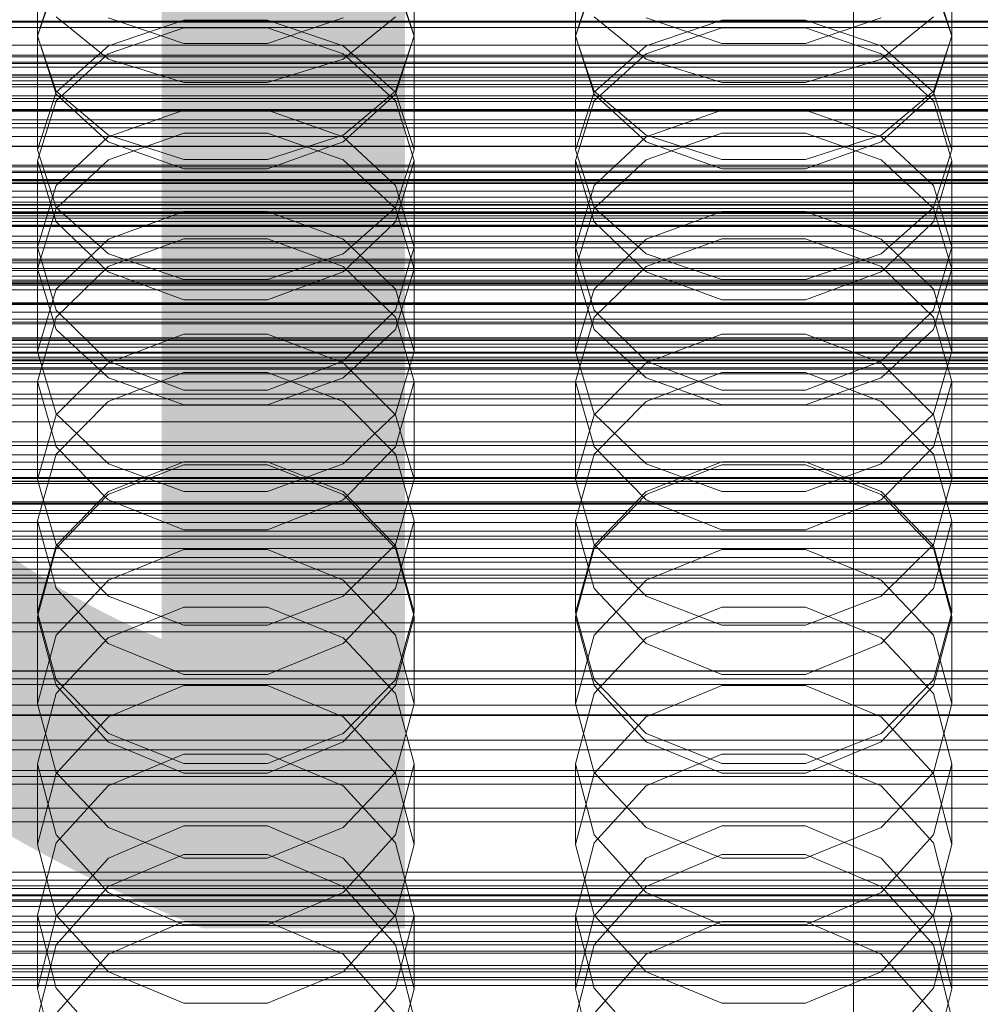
# Model space of a CAD drawing. Header units: millimetres. Extents: x -2233 to 61924, y -68080 to 6847.
# Tile 187 of 256: x -93 to 14, y -34106 to -33996. Entities that reach past the tile are written whole.
import ezdxf

# ---------------------------------------------------------------- set-up
doc = ezdxf.new("R2010")
doc.units = ezdxf.units.MM
for name, color, linetype, lineweight in [('COTAS_O', 1, 'Continuous', 0), ('COTAS_P', 1, 'Continuous', 0), ('frontal_briquetadora', 7, 'Continuous', 0), ('frontal_C01', 7, 'Continuous', 0), ('frontal_C02', 7, 'Continuous', 0), ('frontal_C03', 7, 'Continuous', 0), ('frontal_dosificador', 7, 'Continuous', 0), ('frontal_mezcladora', 7, 'Continuous', 0), ('frontal_secador', 7, 'Continuous', 0)]:
    doc.layers.add(name, color=color, linetype=linetype, lineweight=lineweight)
doc.dimstyles.new('R19_100', dxfattribs={"dimtxt": 250, "dimasz": 150, "dimexe": 150, "dimexo": 80, "dimgap": 100, "dimtad": 1, "dimtih": 1, "dimtoh": 1, "dimdsep": 46, "dimcen": 0.09, "dimadec": 0, "dimazin": 0, "dimtfac": 1, "dimtdec": 4, "dimtofl": 0, "dimtmove": 0, "dimatfit": 3, "dimfxl": 1, "dimtolj": 1, "dimtzin": 0, "dimarcsym": 0})

# ---------------------------------------------------------------- blocks, each defined once
blk = doc.blocks.new('DIM_R28_52')
at = {"layer": 'COTAS_O'}
for p, q in [((-1725, -33700), (-1575, -33655)), ((1725, -33700), (1575, -33655)), ((-1725, -34400), (-1725, -33700)), ((-1725, -33700), (1725, -33700)), ((-1725, -33700), (-1575, -33745)), ((1725, -33700), (1575, -33745)), ((1725, -34400), (1725, -33700))]:
    blk.add_line(p, q, dxfattribs=at)
blk.add_text('3450 O', height=250, dxfattribs=at).set_placement((0, -33600))
blk = doc.blocks.new('DIM_R28_53')
at = {"layer": 'COTAS_P'}
for p, q in [((-150, -32300), (550, -32300)), ((550, -32300), (505, -32450)), ((550, -34900), (550, -32300)), ((550, -32300), (595, -32450)), ((550, -34900), (505, -34750)), ((550, -34900), (595, -34750)), ((-150, -34900), (550, -34900))]:
    blk.add_line(p, q, dxfattribs=at)
blk.add_text('2600 P', height=250, rotation=90, dxfattribs=at).set_placement((450, -33600))
blk = doc.blocks.new('DIM_R28_55')
at = {"layer": 'COTAS_O'}
for p, q in [((-650, -33700), (50, -33700)), ((50, -33700), (5, -33850)), ((50, -34900), (50, -33700)), ((50, -33700), (95, -33850)), ((50, -34900), (5, -34750)), ((50, -34900), (95, -34750)), ((-650, -34900), (50, -34900))]:
    blk.add_line(p, q, dxfattribs=at)
blk.add_text('1200 O', height=250, rotation=90, dxfattribs=at).set_placement((-50, -34300))
blk = doc.blocks.new('DIM_R28_56')
at = {"layer": 'COTAS_O'}
for p, q in [((-650, -34200), (-500, -34155)), ((650, -34200), (500, -34155)), ((-650, -34900), (-650, -34200)), ((-650, -34200), (650, -34200)), ((-650, -34200), (-500, -34245)), ((650, -34200), (500, -34245)), ((650, -34900), (650, -34200))]:
    blk.add_line(p, q, dxfattribs=at)
blk.add_text('1300 O', height=250, dxfattribs=at).set_placement((0, -34100))

msp = doc.modelspace()

# ---------------------------------------------------------------- linework, layer by layer
at = {"layer": 'frontal_briquetadora'}
for p, q in [((-91, -33997.699), (-91, -33984.362)), ((-49, -33997.699), (-49, -33984.362)), ((-31, -33997.699), (-31, -33984.362)), ((11, -33997.699), (11, -33984.362)), ((-88.92, -33991.269), (-91, -33997.637)), ((-49, -33997.637), (-51.08, -33991.269)), ((-28.92, -33991.269), (-31, -33997.637)), ((11, -33997.637), (8.92, -33991.269)), ((-91, -33997.699), (-88.92, -33991.58)), ((-51.08, -33991.58), (-49, -33997.699)), ((-31, -33997.699), (-28.92, -33991.58)), ((8.92, -33991.58), (11, -33997.699)), ((-88.92, -33995.519), (-83.093, -34000.246)), ((-83.094, -33995.642), (-74.674, -33998.507)), ((-65.326, -33998.507), (-56.906, -33995.642)), ((-56.907, -34000.246), (-51.08, -33995.519)), ((-28.92, -33995.519), (-23.093, -34000.246)), ((-23.094, -33995.642), (-14.674, -33998.507)), ((-5.326, -33998.507), (3.094, -33995.642)), ((3.093, -34000.246), (8.92, -33995.519)), ((-83.094, -33999.647), (-74.674, -33996.77)), ((-83.093, -33998.756), (-74.673, -33995.888)), ((-74.674, -33996.77), (-65.326, -33996.77)), ((-74.673, -33995.888), (-65.327, -33995.888)), ((-65.327, -33995.888), (-56.907, -33998.756)), ((-65.326, -33996.77), (-56.906, -33999.647)), ((-23.094, -33999.647), (-14.674, -33996.77)), ((-23.093, -33998.756), (-14.673, -33995.888)), ((-14.674, -33996.77), (-5.326, -33996.77)), ((-14.673, -33995.888), (-5.327, -33995.888)), ((-5.327, -33995.888), (3.093, -33998.756)), ((-5.326, -33996.77), (3.094, -33999.647)), ((-88.92, -34004.156), (-91, -33997.637)), ((-91, -34010.365), (-91, -33997.637)), ((-88.92, -34003.818), (-91, -33997.699)), ((-49, -33997.637), (-51.08, -34004.156)), ((-49, -33997.699), (-51.08, -34003.818)), ((-49, -34010.365), (-49, -33997.637)), ((-28.92, -34004.156), (-31, -33997.637)), ((-31, -34010.365), (-31, -33997.637)), ((-28.92, -34003.818), (-31, -33997.699)), ((11, -33997.637), (8.92, -34004.156)), ((11, -33997.699), (8.92, -34003.818)), ((11, -34010.365), (11, -33997.637)), ((-88.92, -34003.922), (-83.093, -33998.756)), ((-74.674, -33998.507), (-65.326, -33998.507)), ((-56.907, -33998.756), (-51.08, -34003.922)), ((-28.92, -34003.922), (-23.093, -33998.756)), ((-14.674, -33998.507), (-5.326, -33998.507)), ((3.093, -33998.756), (8.92, -34003.922)), ((-88.92, -34004.9), (-83.094, -33999.647)), ((-56.906, -33999.647), (-51.08, -34004.9)), ((-28.92, -34004.9), (-23.094, -33999.647)), ((3.094, -33999.647), (8.92, -34004.9)), ((-83.093, -34000.246), (-74.673, -34002.87)), ((-65.327, -34002.87), (-56.907, -34000.246)), ((-23.093, -34000.246), (-14.673, -34002.87)), ((-5.327, -34002.87), (3.093, -34000.246)), ((-74.673, -34002.87), (-65.327, -34002.87)), ((-14.673, -34002.87), (-5.327, -34002.87)), ((-91, -34010.365), (-88.92, -34003.922)), ((-83.093, -34008.725), (-88.92, -34003.818)), ((-83.094, -34009.49), (-88.92, -34004.156)), ((-51.08, -34003.818), (-56.907, -34008.725)), ((-51.08, -34004.156), (-56.906, -34009.49)), ((-51.08, -34003.922), (-49, -34010.365)), ((-31, -34010.365), (-28.92, -34003.922)), ((-23.093, -34008.725), (-28.92, -34003.818)), ((-23.094, -34009.49), (-28.92, -34004.156)), ((8.92, -34003.818), (3.093, -34008.725)), ((8.92, -34004.156), (3.094, -34009.49)), ((8.92, -34003.922), (11, -34010.365)), ((-91, -34011.581), (-88.92, -34004.9)), ((-51.08, -34004.9), (-49, -34011.581)), ((-31, -34011.581), (-28.92, -34004.9)), ((8.92, -34004.9), (11, -34011.581)), ((-74.674, -34005.966), (-83.094, -34008.934)), ((-65.326, -34005.966), (-74.674, -34005.966)), ((-56.906, -34008.934), (-65.326, -34005.966)), ((-14.674, -34005.966), (-23.094, -34008.934)), ((-5.326, -34005.966), (-14.674, -34005.966)), ((3.094, -34008.934), (-5.326, -34005.966)), ((-74.673, -34008.499), (-83.093, -34011.504)), ((-74.673, -34011.448), (-83.093, -34008.725)), ((-65.327, -34008.499), (-74.673, -34008.499)), ((-56.907, -34011.504), (-65.327, -34008.499)), ((-56.907, -34008.725), (-65.327, -34011.448)), ((-14.673, -34008.499), (-23.093, -34011.504)), ((-14.673, -34011.448), (-23.093, -34008.725)), ((-5.327, -34008.499), (-14.673, -34008.499)), ((3.093, -34011.504), (-5.327, -34008.499)), ((3.093, -34008.725), (-5.327, -34011.448)), ((-83.094, -34008.934), (-88.92, -34014.352)), ((-74.674, -34012.492), (-83.094, -34009.49)), ((-56.906, -34009.49), (-65.326, -34012.492)), ((-51.08, -34014.351), (-56.906, -34008.934)), ((-23.094, -34008.934), (-28.92, -34014.352)), ((-14.674, -34012.492), (-23.094, -34009.49)), ((3.094, -34009.49), (-5.326, -34012.492)), ((8.92, -34014.351), (3.094, -34008.934)), ((-91, -34010.365), (-88.92, -34016.808)), ((-51.08, -34016.808), (-49, -34010.365)), ((-31, -34010.365), (-28.92, -34016.808)), ((8.92, -34016.808), (11, -34010.365)), ((-88.92, -34018.404), (-91, -34011.581)), ((-91, -34023.669), (-91, -34011.581)), ((-83.093, -34011.504), (-88.92, -34016.918)), ((-65.327, -34011.448), (-74.673, -34011.448)), ((-51.08, -34016.918), (-56.907, -34011.504)), ((-49, -34011.581), (-51.08, -34018.404)), ((-49, -34023.669), (-49, -34011.581)), ((-28.92, -34018.404), (-31, -34011.581)), ((-31, -34023.669), (-31, -34011.581)), ((-23.093, -34011.504), (-28.92, -34016.918)), ((-5.327, -34011.448), (-14.673, -34011.448)), ((8.92, -34016.918), (3.093, -34011.504)), ((11, -34011.581), (8.92, -34018.404)), ((11, -34023.669), (11, -34011.581)), ((-65.326, -34012.492), (-74.674, -34012.492)), ((-5.326, -34012.492), (-14.674, -34012.492)), ((-88.92, -34014.352), (-91, -34021.231)), ((-49, -34021.231), (-51.08, -34014.351)), ((-28.92, -34014.352), (-31, -34021.231)), ((11, -34021.231), (8.92, -34014.351)), ((-88.92, -34016.918), (-91, -34023.669)), ((-88.92, -34016.808), (-83.093, -34021.975)), ((-83.093, -34020.357), (-74.673, -34017.265)), ((-74.673, -34017.265), (-65.327, -34017.265)), ((-65.327, -34017.265), (-56.907, -34020.357)), ((-56.907, -34021.975), (-51.08, -34016.808)), ((-49, -34023.669), (-51.08, -34016.918)), ((-28.92, -34016.918), (-31, -34023.669)), ((-28.92, -34016.808), (-23.093, -34021.975)), ((-23.093, -34020.357), (-14.673, -34017.265)), ((-14.673, -34017.265), (-5.327, -34017.265)), ((-5.327, -34017.265), (3.093, -34020.357)), ((3.093, -34021.975), (8.92, -34016.808)), ((11, -34023.669), (8.92, -34016.918)), ((-83.094, -34023.977), (-88.92, -34018.404)), ((-51.08, -34018.404), (-56.906, -34023.977)), ((-23.094, -34023.977), (-28.92, -34018.404)), ((8.92, -34018.404), (3.094, -34023.977)), ((-88.92, -34025.929), (-83.093, -34020.357)), ((-74.674, -34020.296), (-83.094, -34023.397)), ((-65.326, -34020.296), (-74.674, -34020.296)), ((-56.906, -34023.397), (-65.326, -34020.296)), ((-56.907, -34020.357), (-51.08, -34025.929)), ((-28.92, -34025.929), (-23.093, -34020.357)), ((-14.674, -34020.296), (-23.094, -34023.397)), ((-5.326, -34020.296), (-14.674, -34020.296)), ((3.094, -34023.397), (-5.326, -34020.296)), ((3.093, -34020.357), (8.92, -34025.929)), ((-91, -34032.877), (-91, -34021.231)), ((-91, -34021.231), (-88.92, -34028.248)), ((-83.093, -34021.975), (-74.673, -34024.842)), ((-65.327, -34024.842), (-56.907, -34021.975)), ((-51.08, -34028.248), (-49, -34021.231)), ((-49, -34032.877), (-49, -34021.231)), ((-31, -34032.877), (-31, -34021.231)), ((-31, -34021.231), (-28.92, -34028.248)), ((-23.093, -34021.975), (-14.673, -34024.842)), ((-5.327, -34024.842), (3.093, -34021.975)), ((8.92, -34028.248), (11, -34021.231)), ((11, -34032.877), (11, -34021.231)), ((-91, -34023.669), (-88.92, -34030.42)), ((-83.094, -34023.397), (-88.92, -34029.048)), ((-74.674, -34027.11), (-83.094, -34023.977)), ((-56.906, -34023.977), (-65.326, -34027.11)), ((-51.08, -34029.048), (-56.906, -34023.397)), ((-51.08, -34030.42), (-49, -34023.669)), ((-31, -34023.669), (-28.92, -34030.42)), ((-23.094, -34023.397), (-28.92, -34029.048)), ((-14.674, -34027.11), (-23.094, -34023.977)), ((3.094, -34023.977), (-5.326, -34027.11)), ((8.92, -34029.048), (3.094, -34023.397)), ((8.92, -34030.42), (11, -34023.669)), ((-74.673, -34024.842), (-65.327, -34024.842)), ((-14.673, -34024.842), (-5.327, -34024.842)), ((-91, -34032.877), (-88.92, -34025.929)), ((-51.08, -34025.929), (-49, -34032.877)), ((-31, -34032.877), (-28.92, -34025.929)), ((8.92, -34025.929), (11, -34032.877)), ((-65.326, -34027.11), (-74.674, -34027.11)), ((-5.326, -34027.11), (-14.674, -34027.11)), ((-88.92, -34028.248), (-83.094, -34033.973)), ((-56.906, -34033.973), (-51.08, -34028.248)), ((-28.92, -34028.248), (-23.094, -34033.973)), ((3.094, -34033.973), (8.92, -34028.248)), ((-88.92, -34029.048), (-91, -34036.213)), ((-49, -34036.213), (-51.08, -34029.048)), ((-28.92, -34029.048), (-31, -34036.213)), ((11, -34036.213), (8.92, -34029.048)), ((-88.92, -34030.42), (-83.093, -34035.834)), ((-56.907, -34035.834), (-51.08, -34030.42)), ((-28.92, -34030.42), (-23.093, -34035.834)), ((3.093, -34035.834), (8.92, -34030.42)), ((-83.093, -34034.145), (-74.673, -34030.928)), ((-74.673, -34030.928), (-65.327, -34030.928)), ((-65.327, -34030.928), (-56.907, -34034.145)), ((-23.093, -34034.145), (-14.673, -34030.928)), ((-14.673, -34030.928), (-5.327, -34030.928)), ((-5.327, -34030.928), (3.093, -34034.145)), ((-88.92, -34039.824), (-91, -34032.877)), ((-49, -34032.877), (-51.08, -34039.824)), ((-28.92, -34039.824), (-31, -34032.877)), ((11, -34032.877), (8.92, -34039.824)), ((-88.92, -34039.942), (-83.093, -34034.145)), ((-83.094, -34033.973), (-74.674, -34037.189)), ((-65.326, -34037.189), (-56.906, -34033.973)), ((-56.907, -34034.145), (-51.08, -34039.942)), ((-28.92, -34039.942), (-23.093, -34034.145)), ((-23.094, -34033.973), (-14.674, -34037.189)), ((-5.326, -34037.189), (3.094, -34033.973)), ((3.093, -34034.145), (8.92, -34039.942)), ((-83.094, -34038.466), (-74.674, -34035.24)), ((-74.674, -34035.24), (-65.326, -34035.24)), ((-65.326, -34035.24), (-56.906, -34038.466)), ((-23.094, -34038.466), (-14.674, -34035.24)), ((-14.674, -34035.24), (-5.326, -34035.24)), ((-5.326, -34035.24), (3.094, -34038.466)), ((-88.92, -34043.507), (-91, -34036.213)), ((-91, -34047.171), (-91, -34036.213)), ((-83.093, -34035.834), (-74.673, -34038.839)), ((-65.327, -34038.839), (-56.907, -34035.834)), ((-49, -34036.213), (-51.08, -34043.507)), ((-49, -34047.171), (-49, -34036.213)), ((-28.92, -34043.507), (-31, -34036.213)), ((-31, -34047.171), (-31, -34036.213)), ((-23.093, -34035.834), (-14.673, -34038.839)), ((-5.327, -34038.839), (3.093, -34035.834)), ((11, -34036.213), (8.92, -34043.507)), ((11, -34047.171), (11, -34036.213)), ((-74.674, -34037.189), (-65.326, -34037.189)), ((-14.674, -34037.189), (-5.326, -34037.189)), ((-88.92, -34044.338), (-83.094, -34038.466)), ((-56.906, -34038.466), (-51.08, -34044.338)), ((-28.92, -34044.338), (-23.094, -34038.466)), ((3.094, -34038.466), (8.92, -34044.338)), ((-74.673, -34038.839), (-65.327, -34038.839)), ((-14.673, -34038.839), (-5.327, -34038.839)), ((-91, -34047.171), (-88.92, -34039.942)), ((-83.093, -34045.396), (-88.92, -34039.824)), ((-51.08, -34039.824), (-56.907, -34045.396)), ((-51.08, -34039.942), (-49, -34047.171)), ((-31, -34047.171), (-28.92, -34039.942)), ((-23.093, -34045.396), (-28.92, -34039.824)), ((8.92, -34039.824), (3.093, -34045.396)), ((8.92, -34039.942), (11, -34047.171)), ((-83.094, -34049.448), (-88.92, -34043.507)), ((-51.08, -34043.507), (-56.906, -34049.448)), ((-23.094, -34049.448), (-28.92, -34043.507)), ((8.92, -34043.507), (3.094, -34049.448)), ((-91, -34051.77), (-88.92, -34044.338)), ((-51.08, -34044.338), (-49, -34051.77)), ((-31, -34051.77), (-28.92, -34044.338)), ((8.92, -34044.338), (11, -34051.77)), ((-74.674, -34045.526), (-83.094, -34048.83)), ((-74.673, -34045.18), (-83.093, -34048.514)), ((-74.673, -34048.488), (-83.093, -34045.396)), ((-65.326, -34045.526), (-74.674, -34045.526)), ((-65.327, -34045.18), (-74.673, -34045.18)), ((-56.907, -34048.514), (-65.327, -34045.18)), ((-56.907, -34045.396), (-65.327, -34048.488)), ((-56.906, -34048.83), (-65.326, -34045.526)), ((-14.674, -34045.526), (-23.094, -34048.83)), ((-14.673, -34045.18), (-23.093, -34048.514)), ((-14.673, -34048.488), (-23.093, -34045.396)), ((-5.326, -34045.526), (-14.674, -34045.526)), ((-5.327, -34045.18), (-14.673, -34045.18)), ((3.093, -34048.514), (-5.327, -34045.18)), ((3.093, -34045.396), (-5.327, -34048.488)), ((3.094, -34048.83), (-5.326, -34045.526)), ((-91, -34047.171), (-88.92, -34054.4)), ((-51.08, -34054.4), (-49, -34047.171)), ((-31, -34047.171), (-28.92, -34054.4)), ((8.92, -34054.4), (11, -34047.171)), ((-83.093, -34048.514), (-88.92, -34054.522)), ((-83.094, -34048.83), (-88.92, -34054.842)), ((-74.674, -34052.781), (-83.094, -34049.448)), ((-65.327, -34048.488), (-74.673, -34048.488)), ((-56.906, -34049.448), (-65.326, -34052.781)), ((-51.08, -34054.522), (-56.907, -34048.514)), ((-51.08, -34054.842), (-56.906, -34048.83)), ((-23.093, -34048.514), (-28.92, -34054.522)), ((-23.094, -34048.83), (-28.92, -34054.842)), ((-14.674, -34052.781), (-23.094, -34049.448)), ((-5.327, -34048.488), (-14.673, -34048.488)), ((3.094, -34049.448), (-5.326, -34052.781)), ((8.92, -34054.522), (3.093, -34048.514)), ((8.92, -34054.842), (3.094, -34048.83)), ((-160, -34051.97), (200, -34051.97)), ((-88.92, -34059.324), (-91, -34051.77)), ((-91, -34062.014), (-91, -34051.77)), ((-65.326, -34052.781), (-74.674, -34052.781)), ((-49, -34051.77), (-51.08, -34059.324)), ((-49, -34062.014), (-49, -34051.77)), ((-28.92, -34059.324), (-31, -34051.77)), ((-31, -34062.014), (-31, -34051.77)), ((-5.326, -34052.781), (-14.674, -34052.781)), ((11, -34051.77), (8.92, -34059.324)), ((11, -34062.014), (11, -34051.77)), ((-88.92, -34054.522), (-91, -34062.014)), ((-88.92, -34054.842), (-91, -34062.443)), ((-88.92, -34054.4), (-83.093, -34060.197)), ((-83.093, -34058.398), (-74.673, -34054.99)), ((-74.673, -34054.99), (-65.327, -34054.99)), ((-65.327, -34054.99), (-56.907, -34058.398)), ((-56.907, -34060.197), (-51.08, -34054.4)), ((-49, -34062.014), (-51.08, -34054.522)), ((-49, -34062.443), (-51.08, -34054.842)), ((-28.92, -34054.522), (-31, -34062.014)), ((-28.92, -34054.842), (-31, -34062.443)), ((-28.92, -34054.4), (-23.093, -34060.197)), ((-23.093, -34058.398), (-14.673, -34054.99)), ((-14.673, -34054.99), (-5.327, -34054.99)), ((-5.327, -34054.99), (3.093, -34058.398)), ((3.093, -34060.197), (8.92, -34054.4)), ((11, -34062.014), (8.92, -34054.522)), ((11, -34062.443), (8.92, -34054.842)), ((-160, -34056.386), (200, -34056.386)), ((-88.92, -34064.539), (-83.093, -34058.398)), ((-83.094, -34065.466), (-88.92, -34059.324)), ((-56.907, -34058.398), (-51.08, -34064.539)), ((-51.08, -34059.324), (-56.906, -34065.466)), ((-28.92, -34064.539), (-23.093, -34058.398)), ((-23.094, -34065.466), (-28.92, -34059.324)), ((3.093, -34058.398), (8.92, -34064.539)), ((8.92, -34059.324), (3.094, -34065.466)), ((-160, -34060.009), (200, -34060.009)), ((-83.093, -34060.197), (-74.673, -34063.414)), ((-65.327, -34063.414), (-56.907, -34060.197)), ((-23.093, -34060.197), (-14.673, -34063.414)), ((-5.327, -34063.414), (3.093, -34060.197)), ((-74.674, -34061.412), (-83.094, -34064.828)), ((-65.326, -34061.412), (-74.674, -34061.412)), ((-56.906, -34064.828), (-65.326, -34061.412)), ((-14.674, -34061.412), (-23.094, -34064.828)), ((-5.326, -34061.412), (-14.674, -34061.412)), ((3.094, -34064.828), (-5.326, -34061.412)), ((-91, -34062.014), (-88.92, -34069.506)), ((-91, -34072.197), (-91, -34062.443)), ((-91, -34062.443), (-88.92, -34070.159)), ((-51.08, -34069.506), (-49, -34062.014)), ((-51.08, -34070.159), (-49, -34062.443)), ((-49, -34072.197), (-49, -34062.443)), ((-31, -34062.014), (-28.92, -34069.506)), ((-31, -34072.197), (-31, -34062.443)), ((-31, -34062.443), (-28.92, -34070.159)), ((8.92, -34069.506), (11, -34062.014)), ((8.92, -34070.159), (11, -34062.443)), ((11, -34072.197), (11, -34062.443)), ((-74.673, -34063.414), (-65.327, -34063.414)), ((-14.673, -34063.414), (-5.327, -34063.414)), ((-160, -34064.151), (200, -34064.151)), ((-91, -34072.197), (-88.92, -34064.539)), ((-83.094, -34064.828), (-88.92, -34071.036)), ((-51.08, -34071.036), (-56.906, -34064.828)), ((-51.08, -34064.539), (-49, -34072.197)), ((-31, -34072.197), (-28.92, -34064.539)), ((-23.094, -34064.828), (-28.92, -34071.036)), ((8.92, -34071.036), (3.094, -34064.828)), ((8.92, -34064.539), (11, -34072.197)), ((-74.674, -34068.909), (-83.094, -34065.466)), ((-56.906, -34065.466), (-65.326, -34068.909)), ((-14.674, -34068.909), (-23.094, -34065.466)), ((3.094, -34065.466), (-5.326, -34068.909)), ((-160, -34068.567), (200, -34068.567)), ((-65.326, -34068.909), (-74.674, -34068.909)), ((-5.326, -34068.909), (-14.674, -34068.909)), ((-88.92, -34069.506), (-83.093, -34075.515)), ((-88.92, -34070.159), (-83.094, -34076.428)), ((-83.093, -34073.656), (-74.673, -34070.144)), ((-74.673, -34070.144), (-65.327, -34070.144)), ((-65.327, -34070.144), (-56.907, -34073.656)), ((-56.907, -34075.515), (-51.08, -34069.506)), ((-56.906, -34076.428), (-51.08, -34070.159)), ((-28.92, -34069.506), (-23.093, -34075.515)), ((-28.92, -34070.159), (-23.094, -34076.428)), ((-23.093, -34073.656), (-14.673, -34070.144)), ((-14.673, -34070.144), (-5.327, -34070.144)), ((-5.327, -34070.144), (3.093, -34073.656)), ((3.093, -34075.515), (8.92, -34069.506)), ((3.094, -34076.428), (8.92, -34070.159)), ((-88.92, -34071.036), (-91, -34078.875)), ((-49, -34078.875), (-51.08, -34071.036)), ((-28.92, -34071.036), (-31, -34078.875)), ((11, -34078.875), (8.92, -34071.036)), ((-88.92, -34079.855), (-91, -34072.197)), ((-49, -34072.197), (-51.08, -34079.855)), ((-28.92, -34079.855), (-31, -34072.197)), ((11, -34072.197), (8.92, -34079.855)), ((-88.92, -34079.984), (-83.093, -34073.656)), ((-56.907, -34073.656), (-51.08, -34079.984)), ((-28.92, -34079.984), (-23.093, -34073.656)), ((3.093, -34073.656), (8.92, -34079.984)), ((-83.093, -34075.515), (-74.673, -34078.849)), ((-65.327, -34078.849), (-56.907, -34075.515)), ((-23.093, -34075.515), (-14.673, -34078.849)), ((-5.327, -34078.849), (3.093, -34075.515)), ((-83.094, -34076.428), (-74.674, -34079.94)), ((-65.326, -34079.94), (-56.906, -34076.428)), ((-23.094, -34076.428), (-14.674, -34079.94)), ((-5.326, -34079.94), (3.094, -34076.428)), ((-83.094, -34081.332), (-74.674, -34077.812)), ((-74.674, -34077.812), (-65.326, -34077.812)), ((-65.326, -34077.812), (-56.906, -34081.332)), ((-23.094, -34081.332), (-14.674, -34077.812)), ((-14.674, -34077.812), (-5.326, -34077.812)), ((-5.326, -34077.812), (3.094, -34081.332)), ((-88.92, -34086.819), (-91, -34078.875)), ((-91, -34087.875), (-91, -34078.875)), ((-74.673, -34078.849), (-65.327, -34078.849)), ((-49, -34078.875), (-51.08, -34086.82)), ((-49, -34087.875), (-49, -34078.875)), ((-28.92, -34086.819), (-31, -34078.875)), ((-31, -34087.875), (-31, -34078.875)), ((-14.673, -34078.849), (-5.327, -34078.849)), ((11, -34078.875), (8.92, -34086.82)), ((11, -34087.875), (11, -34078.875)), ((-91, -34087.875), (-88.92, -34079.984)), ((-83.093, -34085.996), (-88.92, -34079.855)), ((-74.674, -34079.94), (-65.326, -34079.94)), ((-51.08, -34079.855), (-56.907, -34085.996)), ((-51.08, -34079.984), (-49, -34087.875)), ((-31, -34087.875), (-28.92, -34079.984)), ((-23.093, -34085.996), (-28.92, -34079.855)), ((-14.674, -34079.94), (-5.326, -34079.94)), ((8.92, -34079.855), (3.093, -34085.996)), ((8.92, -34079.984), (11, -34087.875)), ((-88.92, -34087.722), (-83.094, -34081.332)), ((-56.906, -34081.332), (-51.08, -34087.722)), ((-28.92, -34087.722), (-23.094, -34081.332)), ((3.094, -34081.332), (8.92, -34087.722)), ((-74.673, -34085.792), (-83.093, -34089.399)), ((-65.327, -34085.792), (-74.673, -34085.792)), ((-56.907, -34089.399), (-65.327, -34085.792)), ((-14.673, -34085.792), (-23.093, -34089.399)), ((-5.327, -34085.792), (-14.673, -34085.792)), ((3.093, -34089.399), (-5.327, -34085.792)), ((-83.094, -34093.266), (-88.92, -34086.819)), ((-74.673, -34089.404), (-83.093, -34085.996)), ((-56.907, -34085.996), (-65.327, -34089.404)), ((-51.08, -34086.82), (-56.906, -34093.266)), ((-23.094, -34093.266), (-28.92, -34086.819)), ((-14.673, -34089.404), (-23.093, -34085.996)), ((3.093, -34085.996), (-5.327, -34089.404)), ((8.92, -34086.82), (3.094, -34093.266)), ((-91, -34095.779), (-88.92, -34087.722)), ((-91, -34087.875), (-88.92, -34095.766)), ((-51.08, -34087.722), (-49, -34095.779)), ((-51.08, -34095.766), (-49, -34087.875)), ((-31, -34095.779), (-28.92, -34087.722)), ((-31, -34087.875), (-28.92, -34095.766)), ((8.92, -34087.722), (11, -34095.779)), ((8.92, -34095.766), (11, -34087.875)), ((-74.674, -34089.012), (-83.094, -34092.596)), ((-65.326, -34089.012), (-74.674, -34089.012)), ((-56.906, -34092.596), (-65.326, -34089.012)), ((-14.674, -34089.012), (-23.094, -34092.596)), ((-5.326, -34089.012), (-14.674, -34089.012)), ((3.094, -34092.596), (-5.326, -34089.012)), ((-83.093, -34089.399), (-88.92, -34095.899)), ((-65.327, -34089.404), (-74.673, -34089.404)), ((-51.08, -34095.899), (-56.907, -34089.399)), ((-23.093, -34089.399), (-28.92, -34095.899)), ((-5.327, -34089.404), (-14.673, -34089.404)), ((8.92, -34095.899), (3.093, -34089.399)), ((-83.094, -34092.596), (-88.92, -34099.099)), ((-74.674, -34096.873), (-83.094, -34093.266)), ((-56.906, -34093.266), (-65.326, -34096.873)), ((-51.08, -34099.099), (-56.906, -34092.596)), ((-23.094, -34092.596), (-28.92, -34099.099)), ((-14.674, -34096.873), (-23.094, -34093.266)), ((3.094, -34093.266), (-5.326, -34096.873)), ((8.92, -34099.099), (3.094, -34092.596)), ((-88.92, -34103.933), (-91, -34095.779)), ((-91, -34104.004), (-91, -34095.779)), ((-88.92, -34095.899), (-91, -34104.004)), ((-88.92, -34095.766), (-83.093, -34102.094)), ((-83.093, -34100.145), (-74.673, -34096.48)), ((-74.673, -34096.48), (-65.327, -34096.48)), ((-65.327, -34096.48), (-56.907, -34100.145)), ((-56.907, -34102.094), (-51.08, -34095.766)), ((-49, -34095.779), (-51.08, -34103.933)), ((-49, -34104.004), (-51.08, -34095.899)), ((-49, -34104.004), (-49, -34095.779)), ((-28.92, -34103.933), (-31, -34095.779)), ((-31, -34104.004), (-31, -34095.779)), ((-28.92, -34095.899), (-31, -34104.004)), ((-28.92, -34095.766), (-23.093, -34102.094)), ((-23.093, -34100.145), (-14.673, -34096.48)), ((-14.673, -34096.48), (-5.327, -34096.48)), ((-5.327, -34096.48), (3.093, -34100.145)), ((3.093, -34102.094), (8.92, -34095.766)), ((11, -34095.779), (8.92, -34103.933)), ((11, -34104.004), (8.92, -34095.899)), ((11, -34104.004), (11, -34095.779)), ((-65.326, -34096.873), (-74.674, -34096.873)), ((-5.326, -34096.873), (-14.674, -34096.873)), ((200, -34100), (-160, -34100)), ((-88.92, -34099.099), (-91, -34107.292)), ((-49, -34107.292), (-51.08, -34099.099)), ((-28.92, -34099.099), (-31, -34107.292)), ((11, -34107.292), (8.92, -34099.099)), ((-88.92, -34106.751), (-83.093, -34100.145)), ((-56.907, -34100.145), (-51.08, -34106.751)), ((-28.92, -34106.751), (-23.093, -34100.145)), ((3.093, -34100.145), (8.92, -34106.751)), ((-83.093, -34102.094), (-74.673, -34105.606)), ((-65.327, -34105.606), (-56.907, -34102.094)), ((-23.093, -34102.094), (-14.673, -34105.606)), ((-5.327, -34105.606), (3.093, -34102.094)), ((-91, -34104.004), (-88.92, -34112.109)), ((-83.094, -34110.541), (-88.92, -34103.933)), ((-51.08, -34103.933), (-56.906, -34110.541)), ((-51.08, -34112.109), (-49, -34104.004)), ((-31, -34104.004), (-28.92, -34112.109)), ((-23.094, -34110.541), (-28.92, -34103.933)), ((8.92, -34103.933), (3.094, -34110.541)), ((8.92, -34112.109), (11, -34104.004)), ((-74.673, -34105.606), (-65.327, -34105.606)), ((-14.673, -34105.606), (-5.327, -34105.606))]:
    msp.add_line(p, q, dxfattribs=at)
at = {"layer": 'frontal_C01'}
for p, q in [((0, -33738.133), (0, -34000.746)), ((0, -34257.579), (0, -33994.965)), ((-130, -33999.807), (130, -33999.807)), ((-130, -34000.599), (130, -34000.599)), ((-130, -34000.746), (0, -34000.746)), ((-130, -34000.746), (130, -34000.746)), ((0, -34000.746), (0, -34263.359)), ((0, -34000.746), (130, -34000.746)), ((-130, -34003.068), (130, -34003.068)), ((-130, -34003.352), (130, -34003.352)), ((-130, -34007.045), (130, -34007.045)), ((-130, -34007.447), (130, -34007.447)), ((-130, -34012.26), (130, -34012.26)), ((-130, -34012.752), (130, -34012.752)), ((-450, -34013.679), (450, -34013.679)), ((-148, -34016.206), (148, -34016.206)), ((-148, -34016.486), (148, -34016.486)), ((-148, -34016.539), (148, -34016.539)), ((-148, -34017.361), (148, -34017.361)), ((-148, -34017.462), (148, -34017.462)), ((-148, -34018.771), (148, -34018.771)), ((130, -34018.357), (-130, -34018.357)), ((-148, -34018.913), (148, -34018.913)), ((-130, -34018.906), (130, -34018.906)), ((-148, -34020.618), (148, -34020.618)), ((-148, -34020.793), (148, -34020.793)), ((148, -34022.779), (-148, -34022.779)), ((-148, -34022.973), (148, -34022.973)), ((450, -34024.464), (-450, -34024.464)), ((-148, -34025.105), (148, -34025.105)), ((-148, -34025.306), (148, -34025.306)), ((-130, -34024.921), (130, -34024.921)), ((-130, -34025.49), (130, -34025.49)), ((-148, -34027.437), (148, -34027.437)), ((-148, -34027.632), (148, -34027.632)), ((-148, -34029.618), (148, -34029.618)), ((-148, -34029.792), (148, -34029.792)), ((-148, -34031.498), (148, -34031.498)), ((-148, -34031.64), (148, -34031.64)), ((-130, -34031.504), (130, -34031.504)), ((-148, -34032.949), (148, -34032.949)), ((-148, -34033.049), (148, -34033.049)), ((-130, -34032.054), (130, -34032.054)), ((-148, -34033.872), (148, -34033.872)), ((-148, -34033.924), (148, -34033.924)), ((-148, -34034.205), (148, -34034.205)), ((-130, -34037.658), (130, -34037.658)), ((-130, -34038.151), (130, -34038.151)), ((-130, -34042.964), (130, -34042.964)), ((-130, -34043.366), (130, -34043.366)), ((-130, -34047.059), (130, -34047.059)), ((-130, -34047.343), (130, -34047.343)), ((450, -34047.383), (-450, -34047.383)), ((-130, -34049.665), (130, -34049.665)), ((-130, -34049.812), (130, -34049.812)), ((-130, -34050.604), (130, -34050.604)), ((-450, -34058.168), (450, -34058.168)), ((-425, -34085.38), (425, -34085.38)), ((425, -34096.935), (-425, -34096.935)), ((425, -34099.076), (-425, -34099.076))]:
    msp.add_line(p, q, dxfattribs=at)
at = {"layer": 'frontal_C02'}
for p, q in [((0, -34230.937), (0, -33940.443)), ((0, -33946.173), (0, -34236.667)), ((430, -34022.57), (-430, -34022.57)), ((430, -34027.57), (-430, -34027.57)), ((-425, -34029.285), (425, -34029.285)), ((425, -34040.739), (-425, -34040.739)), ((425, -34044.426), (-425, -34044.426)), ((-425, -34055.88), (425, -34055.88))]:
    msp.add_line(p, q, dxfattribs=at)
at = {"layer": 'frontal_C03'}
for p, q in [((1250, -34001.143), (-1250, -34001.143)), ((1250, -34002.025), (-1250, -34002.025)), ((1250, -34002.678), (-1250, -34002.678)), ((1250, -34004.986), (-1250, -34004.986)), ((-1250, -34006.043), (1250, -34006.043)), ((1250, -34008.895), (-1250, -34008.895)), ((1250, -34009.952), (-1250, -34009.952)), ((1250, -34012.26), (-1250, -34012.26)), ((1250, -34012.913), (-1250, -34012.913)), ((1250, -34013.795), (-1250, -34013.795)), ((1250, -34023.601), (-1250, -34023.601)), ((1250, -34024.482), (-1250, -34024.482)), ((1250, -34025.136), (-1250, -34025.136)), ((1250, -34027.443), (-1250, -34027.443)), ((-1250, -34028.501), (1250, -34028.501)), ((1250, -34031.353), (-1250, -34031.353)), ((1250, -34032.41), (-1250, -34032.41)), ((1250, -34034.717), (-1250, -34034.717)), ((1250, -34035.371), (-1250, -34035.371)), ((1250, -34036.252), (-1250, -34036.252)), ((1250, -34046.059), (-1250, -34046.059)), ((1250, -34046.94), (-1250, -34046.94)), ((1250, -34047.593), (-1250, -34047.593)), ((1250, -34049.901), (-1250, -34049.901)), ((-1250, -34050.958), (1250, -34050.958)), ((1250, -34053.81), (-1250, -34053.81)), ((1250, -34054.868), (-1250, -34054.868)), ((1250, -34057.175), (-1250, -34057.175)), ((1250, -34057.828), (-1250, -34057.828)), ((1250, -34058.71), (-1250, -34058.71)), ((1250, -34068.516), (-1250, -34068.516)), ((1250, -34069.398), (-1250, -34069.398)), ((1250, -34070.051), (-1250, -34070.051)), ((1250, -34072.358), (-1250, -34072.358)), ((-1250, -34073.416), (1250, -34073.416)), ((1250, -34076.268), (-1250, -34076.268)), ((1250, -34077.325), (-1250, -34077.325)), ((1250, -34079.633), (-1250, -34079.633)), ((1250, -34080.286), (-1250, -34080.286)), ((1250, -34081.167), (-1250, -34081.167)), ((1250, -34090.974), (-1250, -34090.974)), ((1250, -34091.855), (-1250, -34091.855)), ((1250, -34092.509), (-1250, -34092.509)), ((-1250, -34092.816), (1250, -34092.816)), ((-1250, -34093.614), (1250, -34093.614)), ((-1250, -34094.198), (1250, -34094.198)), ((1250, -34094.816), (-1250, -34094.816)), ((-1250, -34095.873), (1250, -34095.873)), ((-1250, -34096.536), (1250, -34096.536)), ((-1250, -34097.665), (1250, -34097.665)), ((1250, -34098.726), (-1250, -34098.726)), ((1250, -34099.783), (-1250, -34099.783)), ((-1250, -34101.385), (1250, -34101.385)), ((1250, -34102.09), (-1250, -34102.09)), ((1250, -34102.744), (-1250, -34102.744)), ((-1250, -34102.981), (1250, -34102.981)), ((1250, -34103.625), (-1250, -34103.625))]:
    msp.add_line(p, q, dxfattribs=at)
at = {"layer": 'frontal_dosificador'}
for p, q in [((0, -34000), (-240, -34000)), ((0, -34225), (0, -34000)), ((0, -34015), (0, -34000)), ((0, -34015), (-240, -34015))]:
    msp.add_line(p, q, dxfattribs=at)
at = {"layer": 'frontal_mezcladora'}
for p, q in [((-280, -34020), (280, -34020)), ((-260, -34020), (260, -34020)), ((-260, -34060), (260, -34060))]:
    msp.add_line(p, q, dxfattribs=at)
at = {"layer": 'frontal_secador'}
for p, q in [((1250, -33996), (-1250, -33996)), ((1250, -33996.144), (-1250, -33996.144)), ((1250, -33996.709), (-1250, -33996.709)), ((1250, -33998.686), (-1250, -33998.686)), ((1250, -34000), (-1250, -34000)), ((1320, -34002), (-1320, -34002)), ((1320, -34002.273), (-1320, -34002.273)), ((1250, -34002), (-1250, -34002)), ((1320, -34003.072), (-1320, -34003.072)), ((1320, -34004.343), (-1320, -34004.343)), ((1250, -34004.651), (-1250, -34004.651)), ((1320, -34006), (-1320, -34006)), ((1250, -34005.859), (-1250, -34005.859)), ((-1250, -34006), (1250, -34006)), ((1320, -34007.929), (-1320, -34007.929)), ((-1320, -34010), (1320, -34010)), ((-1250, -34010), (1250, -34010)), ((1320, -34012.071), (-1320, -34012.071)), ((1320, -34014), (-1320, -34014)), ((1250, -34014.141), (-1250, -34014.141)), ((1320, -34015.657), (-1320, -34015.657)), ((1320, -34016.928), (-1320, -34016.928)), ((1250, -34017.285), (-1250, -34017.285)), ((1320, -34017.727), (-1320, -34017.727)), ((1320, -34018), (-1320, -34018)), ((1250, -34018), (-1250, -34018)), ((1250, -34021.314), (-1250, -34021.314)), ((1250, -34023.856), (-1250, -34023.856)), ((1250, -34025.455), (-1250, -34025.455)), ((1250, -34026), (-1250, -34026)), ((1360, -34033.5), (-1360, -34033.5)), ((1250, -34033.75), (-1250, -34033.75)), ((1360, -34034.863), (-1360, -34034.863)), ((1360, -34038.859), (-1360, -34038.859)), ((1360, -34045.216), (-1360, -34045.216)), ((1360, -34053.5), (-1360, -34053.5)), ((1250, -34052.924), (-1250, -34052.924)), ((1360, -34063.147), (-1360, -34063.147)), ((-1360, -34073.5), (1360, -34073.5)), ((-1250, -34073.5), (1250, -34073.5)), ((1360, -34083.853), (-1360, -34083.853)), ((1360, -34093.5), (-1360, -34093.5)), ((1250, -34094.076), (-1250, -34094.076)), ((1360, -34101.784), (-1360, -34101.784))]:
    msp.add_line(p, q, dxfattribs=at)

# ---------------------------------------------------------------- dimensions: what is measured, and where the dimension line sits
at = {"layer": 'COTAS_O'}
for p1, p2, distance, picture, middle in [((-650, -34900), (-650, -33700), -700, 'DIM_R28_55', (50, -34300)), ((-1725, -34400), (1725, -34400), 700, 'DIM_R28_52', (0, -33700)), ((-650, -34900), (650, -34900), 700, 'DIM_R28_56', (0, -34200))]:
    dim = msp.add_aligned_dim(p1=p1, p2=p2, distance=distance, text='<> O', dimstyle='R19_100', dxfattribs=at)
    dim.commit()
    dim.dimension.update_dxf_attribs({"geometry": picture, "text_midpoint": middle})
at = {"layer": 'COTAS_P'}
dim = msp.add_aligned_dim(p1=(-150, -34900), p2=(-150, -32300), distance=-700, text='<> P', dimstyle='R19_100', dxfattribs=at)
dim.commit()
dim.dimension.update_dxf_attribs({"geometry": 'DIM_R28_53', "text_midpoint": (550, -33600)})

doc.saveas('drawing.dxf')
